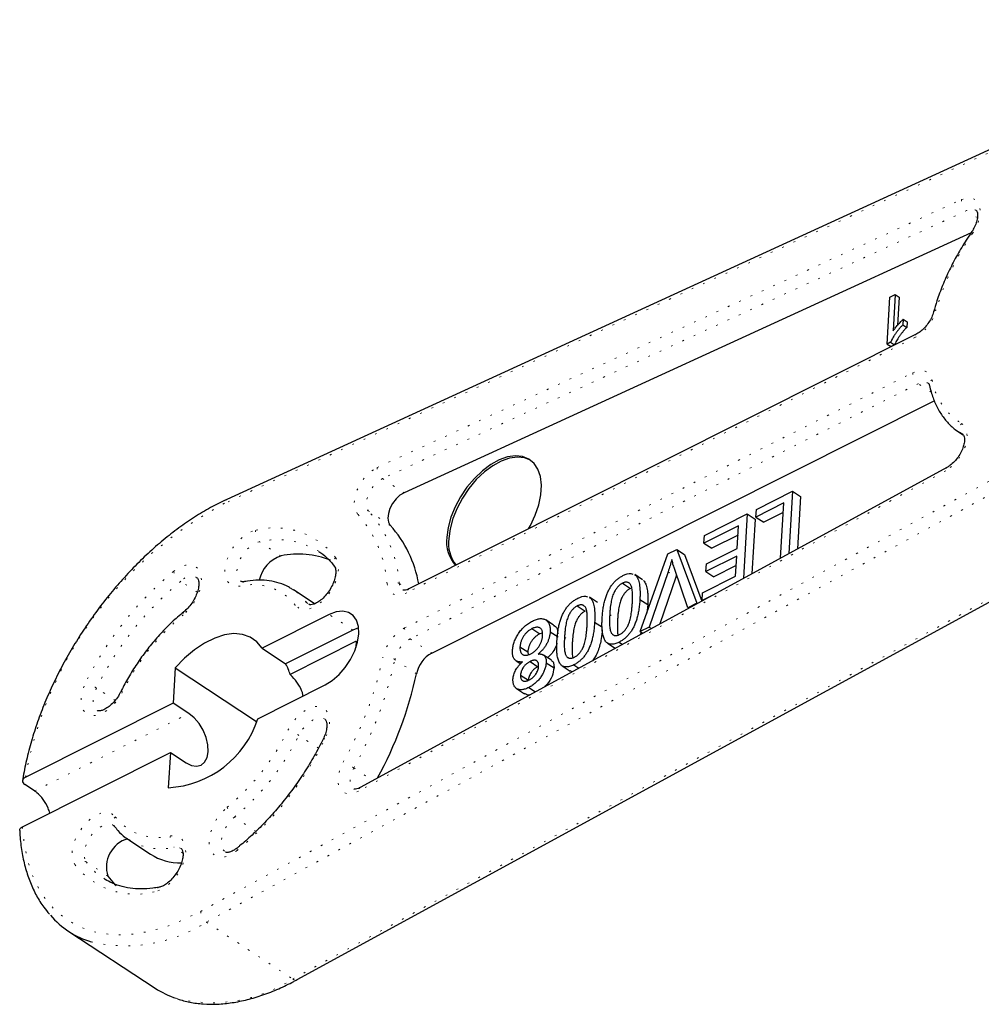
# Model space of a CAD drawing. Header units: millimetres. Extents: x 65 to 809, y 50 to 579.
# Tile 1 of 8: x 65 to 122, y 53 to 112. Entities that reach past the tile are written whole.
import ezdxf

# ---------------------------------------------------------------- set-up
doc = ezdxf.new("R2010")
doc.units = ezdxf.units.MM
doc.linetypes.add('DOT2', pattern=[0.635, 0, -0.635])

msp = doc.modelspace()

# ---------------------------------------------------------------- linework, layer by layer
at = {"color": 7, "linetype": 'DOT2', "lineweight": 18}
for p, q in [((139.238, 111.275), (77.472, 82.952)), ((86.499, 85.067), (121.003, 100.888)), ((121.312, 100.237), (86.808, 84.415)), ((121.941, 99.822), (121.312, 100.237)), ((76.067, 58.861), (138.156, 92.722)), ((118.248, 92.74), (88.234, 77.671)), ((138.495, 92.085), (76.405, 58.224)), ((88.113, 75.593), (118.126, 90.661)), ((118.45, 90.017), (88.436, 74.948)), ((119.214, 89.514), (118.45, 90.017)), ((81.507, 54.867), (143.597, 88.728)), ((120.069, 84.872), (85.384, 65.956)), ((86.808, 84.415), (88.083, 83.576)), ((87.268, 81.653), (85.992, 82.492)), ((80.814, 79.846), (79.539, 80.685)), ((103.67, 78.907), (104.133, 78.601)), ((75.862, 77.71), (74.888, 78.351)), ((87.798, 78.224), (88.317, 77.883)), ((82.324, 77.101), (82.446, 76.985)), ((82.529, 76.967), (82.324, 77.101)), ((85.054, 75.47), (83.663, 76.385)), ((100.226, 76.385), (100.69, 76.08)), ((97.554, 75.044), (98.018, 74.739)), ((88.436, 74.948), (89.712, 74.109)), ((88.811, 72.885), (87.536, 73.724)), ((71.013, 71.315), (69.91, 72.04)), ((66.261, 65.967), (75.374, 70.542)), ((83.021, 68.493), (81.866, 69.252)), ((85.108, 67.33), (86.24, 66.585)), ((79.335, 63.588), (78.059, 64.427)), ((75.018, 62.303), (74.503, 62.642)), ((70.587, 60.938), (69.311, 61.777)), ((76.405, 58.224), (81.507, 54.867))]:
    msp.add_line(p, q, dxfattribs=at)
at = {"color": 7, "linetype": 'Continuous', "lineweight": 25}
for p, q in [((139.373, 111.509), (77.607, 83.186)), ((121.576, 98.934), (88.083, 83.576)), ((116.611, 92.357), (116.772, 95.128)), ((116.772, 95.128), (117.09, 95.288)), ((117.09, 95.288), (116.964, 93.128)), ((117.09, 95.288), (117.322, 95.135)), ((117.322, 95.135), (117.225, 93.462)), ((117.561, 93.824), (117.542, 93.497)), ((117.561, 93.824), (117.793, 93.672)), ((117.793, 93.672), (117.774, 93.344)), ((117.542, 93.497), (117.774, 93.344)), ((118.367, 92.967), (88.353, 77.898)), ((116.815, 92.459), (116.611, 92.357)), ((116.815, 92.459), (117.047, 92.307)), ((116.611, 92.357), (116.843, 92.204)), ((117.047, 92.307), (116.843, 92.204)), ((89.712, 74.109), (119.397, 89.013)), ((81.761, 54.827), (143.85, 88.688)), ((120.883, 87.13), (121.099, 86.988)), ((121.078, 87.011), (120.883, 87.13)), ((121.102, 86.996), (121.078, 87.011)), ((120.172, 85.09), (85.488, 66.175)), ((108.888, 82.593), (111.025, 83.666)), ((111.025, 83.666), (110.811, 79.985)), ((111.025, 83.666), (111.489, 83.361)), ((111.489, 83.361), (111.308, 80.256)), ((110.509, 82.973), (108.862, 82.145)), ((108.862, 82.145), (108.888, 82.593)), ((110.319, 79.717), (110.509, 82.973)), ((105.815, 81.05), (108.353, 82.325)), ((108.353, 82.325), (108.132, 78.524)), ((108.353, 82.325), (108.817, 82.02)), ((108.817, 82.02), (108.629, 78.795)), ((108.862, 82.145), (109.325, 81.84)), ((110.477, 82.418), (109.325, 81.84)), ((107.837, 81.631), (105.789, 80.603)), ((107.759, 80.288), (107.837, 81.631)), ((105.789, 80.603), (105.815, 81.05)), ((107.805, 81.077), (106.253, 80.298)), ((103.657, 79.967), (104.188, 80.234)), ((104.188, 80.234), (105.363, 77.057)), ((104.188, 80.234), (104.652, 79.928)), ((105.789, 80.603), (106.253, 80.298)), ((105.933, 79.371), (107.759, 80.288)), ((102.03, 75.384), (103.657, 79.967)), ((104.652, 79.928), (105.668, 77.18)), ((107.733, 79.84), (105.907, 78.924)), ((107.663, 78.647), (107.733, 79.84)), ((104.832, 76.79), (104.049, 79.097)), ((105.907, 78.924), (105.933, 79.371)), ((107.701, 79.286), (106.371, 78.619)), ((101.694, 78.728), (101.762, 78.701)), ((102.168, 78.44), (101.704, 78.745)), ((103.67, 78.907), (102.56, 75.65)), ((104.133, 78.601), (103.189, 75.828)), ((104.175, 78.726), (104.133, 78.601)), ((105.704, 77.663), (107.663, 78.647)), ((105.907, 78.924), (106.371, 78.619)), ((100.982, 78.238), (101.446, 77.933)), ((81.471, 77.892), (81.544, 77.845)), ((82.82, 77.006), (81.544, 77.845)), ((99.022, 77.386), (99.09, 77.36)), ((99.496, 77.099), (99.032, 77.404)), ((105.678, 77.215), (105.704, 77.663)), ((106.361, 77.558), (105.678, 77.215)), ((98.31, 76.896), (98.774, 76.591)), ((102.007, 77.281), (102.471, 76.976)), ((102.471, 76.976), (102.415, 76.47)), ((105.363, 77.057), (104.832, 76.79)), ((104.832, 76.79), (104.887, 76.754)), ((105.363, 77.057), (105.398, 77.033)), ((105.678, 77.215), (105.702, 77.199)), ((74.904, 76.382), (75.253, 76.718)), ((83.663, 76.385), (79.692, 74.392)), ((85.393, 75.606), (85.054, 75.47)), ((96.915, 75.761), (96.451, 76.066)), ((99.335, 75.94), (99.799, 75.634)), ((102.56, 75.65), (102.03, 75.384)), ((102.56, 75.65), (102.697, 75.56)), ((85.054, 75.47), (81.084, 73.476)), ((95.635, 75.553), (96.099, 75.248)), ((96.244, 75.296), (96.099, 75.248)), ((96.708, 75.369), (97.172, 75.064)), ((102.03, 75.384), (102.185, 75.281)), ((85.257, 74.808), (81.351, 72.847)), ((85.257, 74.808), (85.235, 74.432)), ((94.927, 74.481), (95.391, 74.176)), ((100.092, 74.697), (100.555, 74.392)), ((100.779, 74.756), (100.98, 74.624)), ((79.692, 74.392), (81.084, 73.476)), ((95.391, 74.176), (95.411, 74.015)), ((96.778, 73.692), (96.314, 73.997)), ((94.693, 73.654), (94.969, 73.472)), ((95.521, 73.613), (95.985, 73.308)), ((96.472, 73.543), (96.936, 73.238)), ((97.42, 73.355), (97.884, 73.05)), ((98.107, 73.414), (98.404, 73.219)), ((74.568, 73.233), (74.447, 71.153)), ((74.568, 73.233), (79.373, 70.071)), ((94.959, 72.809), (95.423, 72.504)), ((98.007, 73.002), (97.893, 73.065)), ((79.45, 70.235), (83.421, 72.228)), ((94.726, 72.016), (95.19, 71.711)), ((95.441, 72.076), (95.834, 71.817)), ((74.447, 71.153), (65.708, 66.765)), ((75.374, 70.542), (74.447, 71.153)), ((65.539, 63.855), (74.277, 68.243)), ((74.277, 68.243), (74.156, 66.162)), ((74.277, 68.243), (75.205, 67.632)), ((66.261, 65.967), (65.681, 66.348)), ((70.961, 63.9), (70.956, 63.908)), ((71.826, 63.076), (73.102, 62.236)), ((71.9, 63.029), (71.826, 63.076)), ((68.276, 57.679), (73.377, 54.322))]:
    msp.add_line(p, q, dxfattribs=at)
at = {"color": 7, "linetype": 'DOT2', "lineweight": 18, "flags": 128}
for points in [[(121.003, 100.888), (121.356, 100.992), (121.668, 100.966), (121.911, 100.811), (122.065, 100.542), (122.116, 100.181), (122.06, 99.76), (121.901, 99.314), (121.654, 98.883)], [(118.126, 90.661), (118.326, 90.744), (118.518, 90.788), (118.697, 90.792), (118.86, 90.756), (119.001, 90.681), (119.117, 90.57), (119.205, 90.424), (119.262, 90.248)], [(121.001, 87.672), (121.211, 87.47), (121.325, 87.161), (121.334, 86.772), (121.236, 86.337), (121.041, 85.893), (120.764, 85.477), (120.431, 85.127), (120.069, 84.872)], [(85.334, 82.32), (85.183, 82.575), (85.126, 82.916), (85.167, 83.316), (85.305, 83.743), (85.526, 84.163), (85.815, 84.543), (86.148, 84.852), (86.499, 85.067)], [(86.808, 84.415), (86.562, 84.265), (86.329, 84.048), (86.127, 83.782), (85.972, 83.488), (85.875, 83.189), (85.846, 82.909), (85.886, 82.671), (85.992, 82.492)], [(78.393, 78.057), (78.076, 78.052), (77.812, 78.16), (77.618, 78.373), (77.509, 78.678), (77.492, 79.053), (77.568, 79.473), (77.731, 79.909), (77.971, 80.332), (78.271, 80.712), (78.611, 81.025), (78.968, 81.247), (79.317, 81.365)], [(79.539, 80.685), (79.233, 80.573), (78.924, 80.354), (78.643, 80.049), (78.416, 79.689), (78.267, 79.309), (78.209, 78.946), (78.248, 78.635), (78.381, 78.407), (78.457, 78.345)], [(84.037, 79.756), (84.169, 79.474), (84.211, 79.116), (84.16, 78.705), (84.019, 78.27), (83.798, 77.841), (83.513, 77.446), (83.181, 77.114), (82.827, 76.865), (82.473, 76.718), (82.145, 76.683), (81.865, 76.761), (81.651, 76.947)], [(74.461, 78.928), (74.817, 79.163), (75.168, 79.296), (75.491, 79.317), (75.764, 79.224), (75.967, 79.024), (76.088, 78.73), (76.118, 78.363), (76.054, 77.947), (75.902, 77.512), (75.672, 77.085), (75.378, 76.698), (75.042, 76.375)], [(88.234, 77.671), (88.021, 77.584), (87.816, 77.542), (87.627, 77.545), (87.458, 77.593), (87.316, 77.686), (87.203, 77.82), (87.123, 77.991), (87.08, 78.194)], [(71.455, 71.828), (71.206, 71.409), (70.899, 71.036), (70.556, 70.735), (70.199, 70.525), (69.853, 70.422), (69.541, 70.432), (69.285, 70.554), (69.103, 70.781), (69.006, 71.096), (69.001, 71.479), (69.089, 71.903), (69.263, 72.339)], [(69.91, 72.04), (69.765, 71.66), (69.712, 71.299), (69.757, 70.992), (69.895, 70.77), (69.96, 70.718)], [(71.455, 71.828), (71.403, 71.837), (71.367, 71.837), (71.348, 71.828), (71.346, 71.825)], [(81.22, 69.551), (81.469, 69.97), (81.775, 70.343), (82.119, 70.644), (82.476, 70.853), (82.822, 70.957), (83.133, 70.947), (83.389, 70.825), (83.572, 70.598), (83.669, 70.283), (83.674, 69.9), (83.586, 69.476), (83.412, 69.04)], [(83.411, 70.203), (83.258, 70.268), (82.983, 70.266), (82.676, 70.148), (82.368, 69.923), (82.089, 69.615), (81.866, 69.252)], [(83.303, 69.037), (83.304, 69.04), (83.324, 69.049), (83.36, 69.049), (83.412, 69.04)], [(85.384, 65.956), (85.038, 65.821), (84.723, 65.805), (84.462, 65.909), (84.277, 66.125), (84.183, 66.435), (84.187, 66.816), (84.288, 67.237), (84.48, 67.664)], [(85.108, 67.33), (84.974, 67.032), (84.903, 66.737), (84.9, 66.471), (84.966, 66.253), (85.096, 66.102), (85.112, 66.091)], [(68.638, 61.623), (68.506, 61.905), (68.463, 62.263), (68.515, 62.674), (68.655, 63.109), (68.876, 63.538), (69.162, 63.932), (69.494, 64.265), (69.848, 64.514), (70.201, 64.661), (70.53, 64.696), (70.81, 64.618), (71.024, 64.432)], [(78.214, 62.451), (77.858, 62.216), (77.507, 62.083), (77.184, 62.062), (76.911, 62.155), (76.707, 62.355), (76.587, 62.649), (76.557, 63.016), (76.62, 63.432), (76.772, 63.867), (77.003, 64.294), (77.296, 64.681), (77.632, 65.004)], [(70.924, 63.936), (70.853, 63.973), (70.595, 64.012), (70.295, 63.931), (69.984, 63.74), (69.692, 63.457), (69.448, 63.109), (69.275, 62.73), (69.191, 62.359), (69.203, 62.03), (69.311, 61.777)], [(78.059, 64.427), (77.769, 64.139), (77.529, 63.789), (77.36, 63.41), (77.281, 63.04), (77.299, 62.714), (77.412, 62.466), (77.521, 62.364)], [(65.539, 63.855), (65.642, 62.833), (65.837, 61.879), (66.124, 61.001), (66.499, 60.207), (66.959, 59.504), (67.501, 58.898), (68.119, 58.394), (68.809, 57.996), (69.563, 57.709), (70.376, 57.534), (71.241, 57.473), (72.151, 57.526), (73.096, 57.693), (74.069, 57.973), (75.062, 58.364), (76.067, 58.861)], [(74.281, 63.322), (74.599, 63.327), (74.863, 63.219), (75.056, 63.006), (75.165, 62.701), (75.182, 62.326), (75.107, 61.906), (74.944, 61.47), (74.704, 61.047), (74.403, 60.667), (74.063, 60.354), (73.707, 60.132), (73.358, 60.014)], [(74.913, 62.576), (74.776, 62.636), (74.503, 62.642)]]:
    msp.add_lwpolyline(points, dxfattribs=at)
at = {"color": 7, "linetype": 'Continuous', "lineweight": 25, "flags": 128}
for points in [[(95.438, 81.455), (95.546, 81.648), (95.83, 82.257), (96.037, 82.868), (96.158, 83.463), (96.191, 84.022), (96.133, 84.527), (95.988, 84.962), (95.759, 85.313), (95.455, 85.569), (95.084, 85.721), (94.659, 85.764), (94.193, 85.698), (93.701, 85.524), (93.2, 85.248), (92.705, 84.879), (92.232, 84.428), (91.796, 83.911), (91.412, 83.343), (91.091, 82.743), (90.845, 82.13), (90.68, 81.525), (90.603, 80.945), (90.603, 80.945)], [(95.554, 85.503), (95.2, 85.645), (94.775, 85.688), (94.309, 85.622), (93.817, 85.448), (93.316, 85.172), (92.821, 84.803), (92.348, 84.352), (91.912, 83.834), (91.528, 83.267), (91.207, 82.667), (90.961, 82.054), (90.796, 81.448), (90.719, 80.869)], [(88.083, 83.576), (87.838, 83.426), (87.605, 83.209), (87.402, 82.943), (87.247, 82.649), (87.151, 82.35), (87.122, 82.07), (87.162, 81.832), (87.268, 81.653)], [(78.657, 78.331), (78.653, 78.331), (78.648, 78.33)], [(83.421, 72.228), (83.838, 72.488), (84.24, 72.839), (84.607, 73.264), (84.921, 73.741), (85.166, 74.246), (85.329, 74.755), (85.403, 75.241), (85.383, 75.68), (85.271, 76.05), (85.072, 76.333), (84.797, 76.514), (84.458, 76.585), (84.074, 76.541), (83.663, 76.385)], [(79.692, 74.392), (79.385, 74.772), (78.999, 75.048), (78.545, 75.211), (78.034, 75.258), (77.479, 75.187), (76.895, 75), (76.296, 74.703), (75.699, 74.301), (75.118, 73.807), (74.568, 73.233)], [(75.205, 67.632), (75.523, 67.475), (75.825, 67.427), (76.09, 67.492), (76.301, 67.666), (76.443, 67.937), (76.507, 68.286), (76.487, 68.69), (76.386, 69.121), (76.21, 69.55), (75.972, 69.947), (75.686, 70.285), (75.374, 70.542)], [(70.587, 60.938), (70.985, 60.472), (71.078, 60.382)]]:
    msp.add_lwpolyline(points, dxfattribs=at)
at = {"color": 7, "linetype": 'DOT2', "lineweight": 18}
for centre, radius, start, end in [((121.76, 100.848), 0.758, 176.94274, 233.75588), ((121.599, 99.754), 0.562, 60.66606, 120.79655), ((134.03, 90.225), 15.103, 145.02245, 164.1395), ((121.779, 99.101), 0.251, 218.65157, 240.29116), ((116.932, 95.057), 2.664, 299.59271, 344.67862), ((119.504, 94.192), 0.161, 90.87696, 155.49576), ((118.505, 92.75), 0.257, 123.02714, 182.22609), ((118.91, 90.651), 0.784, 179.2693, 234.04996), ((119.455, 89.96), 0.347, 123.76736, 188.28368), ((122.963, 90.871), 3.753, 189.54559, 238.47415), ((118.77, 89.504), 0.604, 62.45585, 121.96839), ((121.387, 87.382), 0.483, 143.14791, 230.24851), ((87.256, 85.026), 0.758, 176.94274, 233.75588), ((120.309, 84.892), 0.241, 124.55403, 184.75196), ((77.738, 82.954), 0.266, 119.48949, 180.59308), ((88.216, 62.776), 22.859, 118.03708, 169.94856), ((85.76, 82.036), 0.512, 63.03597, 146.28883), ((80.06, 77.657), 7.041, 4.37806, 41.48209), ((80.536, 77.668), 7.283, 4.37806, 41.48209), ((80.447, 76.953), 4.555, 37.98713, 104.36639), ((79.933, 81.19), 0.641, 164.15797, 232.00014), ((80.593, 76.108), 4.697, 58.63905, 102.96887), ((84.33, 79.452), 0.423, 133.99324, 212.60676), ((87.174, 63.553), 19.95, 129.58592, 153.86972), ((75.5, 79.25), 1.087, 197.23992, 235.78657), ((75.506, 77.815), 0.818, 65.21544, 139.06102), ((87.064, 63.625), 19.107, 129.58592, 153.86972), ((78.742, 77.987), 0.355, 105.21559, 168.61065), ((79.173, 75.012), 3.144, 37.98713, 104.36639), ((87.463, 77.629), 0.683, 60.61456, 124.15359), ((88.308, 78.247), 0.511, 182.59768, 234.1512), ((79.865, 75.305), 3.045, 36.14777, 56.54015), ((88.49, 77.681), 0.256, 122.35443, 182.28497), ((82.079, 76.623), 0.537, 62.86448, 142.94426), ((83.816, 65.764), 13.768, 129.58592, 153.86972), ((75.189, 76.437), 0.159, 138.27711, 203.07988), ((89.425, 73.279), 2.66, 119.57177, 167.73535), ((88.896, 75.583), 0.784, 179.2693, 234.04996), ((89.355, 73.329), 1.862, 119.57177, 167.73535), ((65.187, 78.524), 22.14, 330.62311, 347.79657), ((87.035, 72.921), 0.947, 58.05172, 102.73607), ((65.15, 78.566), 22.903, 330.62311, 347.79657), ((68.59, 70.031), 2.404, 56.69933, 73.74155), ((68.859, 75.615), 13.768, 309.58592, 333.86972), ((68.749, 75.687), 14.611, 309.58592, 333.86972), ((80.547, 67.243), 2.404, 56.69933, 73.74155), ((65.501, 77.826), 19.95, 309.58592, 333.86972), ((83.038, 64.184), 3.766, 56.65304, 67.49341), ((85.625, 65.976), 0.241, 124.55403, 184.75196), ((78.671, 65.326), 1.087, 197.23992, 235.78657), ((71.337, 64.125), 0.439, 135.55931, 209.66711), ((73.501, 66.367), 3.144, 217.98713, 284.36639), ((73.696, 66.163), 3.612, 240.17251, 282.90518), ((74.898, 63.147), 0.641, 164.15797, 232.00014), ((78.36, 62.514), 0.159, 138.30601, 203.07497), ((69.066, 61.299), 0.537, 62.86448, 142.94426), ((72.527, 64.126), 3.982, 216.14747, 236.57379), ((72.228, 64.426), 4.555, 217.98713, 284.36639), ((73.702, 59.948), 0.35, 105.69694, 169.17181), ((76.879, 58.884), 0.813, 181.65555, 234.33728), ((71.617, 65.709), 8.885, 256.93573, 302.60987), ((76.741, 62.273), 8.807, 256.04996, 302.76393), ((81.665, 55.046), 0.239, 228.54824, 293.58288)]:
    msp.add_arc(centre, radius, start, end, dxfattribs=at)
at = {"color": 7, "linetype": 'Continuous', "lineweight": 25}
for centre, radius, start, end in [((82.057, 76.986), 6.996, 9.96438, 41.84968), ((92.632, 80.668), 2.048, 172.21147, 222.39981), ((92.809, 80.598), 2.107, 172.61251, 217.98196), ((81.423, 78.005), 1.94, 108.31109, 167.92153), ((81.863, 74.976), 4.982, 67.97106, 102.15506), ((90.631, 72.49), 1.862, 119.57177, 167.73535), ((79.025, 72.229), 2.407, 14.8789, 31.19576), ((66.51, 77.702), 22.815, 331.27536, 347.81216), ((73.823, 72.072), 5.919, 273.21827, 341.9134), ((72.257, 61.474), 1.754, 106.90694, 197.8184), ((74.871, 65.015), 3.294, 237.51079, 271.03073), ((71.134, 62.024), 5.2, 220.6928, 252.93058), ((76.233, 58.672), 5.203, 236.71797, 251.91962)]:
    msp.add_arc(centre, radius, start, end, dxfattribs=at)
for points, knots in [([(121.874, 100.242), (121.879, 100.24), (121.89, 100.234), (121.924, 100.182), (121.959, 100.03), (121.95, 99.797), (121.878, 99.508), (121.754, 99.211), (121.637, 99.028), (121.583, 98.944)], [0, 0, 0, 0, 0.103863, 0.254765, 0.398808, 0.552062, 0.706734, 0.865181, 1, 1, 1, 1]), ([(121.583, 98.944), (121.482, 98.796), (121.191, 98.366), (120.75, 97.63), (120.282, 96.734), (119.879, 95.823), (119.571, 94.994), (119.42, 94.475), (119.357, 94.259)], [0, 0, 0, 0, 0.100692, 0.291271, 0.481961, 0.67276, 0.863733, 1, 1, 1, 1]), ([(119.357, 94.259), (119.342, 94.207), (119.296, 94.056), (119.172, 93.79), (118.975, 93.488), (118.741, 93.228), (118.529, 93.056), (118.41, 92.991), (118.367, 92.967)], [0, 0, 0, 0, 0.099944, 0.295453, 0.493514, 0.691996, 0.887306, 1, 1, 1, 1]), ([(116.964, 93.128), (116.984, 93.157), (117.024, 93.217), (117.092, 93.308), (117.167, 93.402), (117.249, 93.498), (117.332, 93.591), (117.412, 93.678), (117.488, 93.756), (117.537, 93.802), (117.561, 93.824)], [0, 0, 0, 0, 0.111668, 0.232091, 0.362738, 0.501941, 0.641531, 0.771102, 0.890164, 1, 1, 1, 1]), ([(117.542, 93.497), (117.501, 93.454), (117.42, 93.369), (117.304, 93.236), (117.196, 93.1), (117.097, 92.962), (117.007, 92.826), (116.93, 92.697), (116.865, 92.576), (116.831, 92.497), (116.815, 92.459)], [0, 0, 0, 0, 0.142657, 0.281169, 0.416977, 0.550852, 0.678364, 0.795032, 0.901998, 1, 1, 1, 1]), ([(117.774, 93.344), (117.733, 93.301), (117.652, 93.217), (117.536, 93.083), (117.428, 92.947), (117.328, 92.809), (117.239, 92.674), (117.162, 92.544), (117.097, 92.423), (117.063, 92.344), (117.047, 92.307)], [0, 0, 0, 0, 0.142657, 0.281169, 0.416977, 0.550852, 0.678364, 0.795032, 0.901998, 1, 1, 1, 1]), ([(119.046, 90.04), (119.05, 90.038), (119.061, 90.032), (119.085, 90.005), (119.105, 89.935), (119.112, 89.91)], [0, 0, 0, 0, 0.223372, 0.719361, 1, 1, 1, 1]), ([(119.112, 89.91), (119.143, 89.782), (119.231, 89.413), (119.44, 88.849), (119.761, 88.249), (120.158, 87.733), (120.565, 87.339), (120.859, 87.154), (120.976, 87.08)], [0, 0, 0, 0, 0.104605, 0.299988, 0.494063, 0.685743, 0.874847, 1, 1, 1, 1]), ([(121.098, 86.999), (121.102, 86.996), (121.112, 86.99), (121.143, 86.956), (121.184, 86.809), (121.182, 86.585), (121.119, 86.3), (120.994, 85.99), (120.81, 85.681), (120.586, 85.406), (120.362, 85.205), (120.228, 85.124), (120.172, 85.09)], [0, 0, 0, 0, 0.0556103, 0.1765819, 0.2750218, 0.3796312, 0.4847653, 0.59239, 0.702097, 0.8124958, 0.9217216, 1, 1, 1, 1]), ([(77.607, 83.186), (77.442, 83.108), (76.963, 82.882), (76.17, 82.441), (75.234, 81.84), (74.309, 81.16), (73.4, 80.406), (72.515, 79.585), (71.658, 78.701), (70.836, 77.762), (70.054, 76.773), (69.318, 75.741), (68.631, 74.673), (67.999, 73.577), (67.426, 72.459), (66.916, 71.327), (66.473, 70.189), (66.1, 69.053), (65.8, 67.926), (65.63, 67.104), (65.56, 66.66), (65.548, 66.581)], [0, 0, 0, 0, 0.029823, 0.08629, 0.142742, 0.199166, 0.255556, 0.311911, 0.368237, 0.424538, 0.480821, 0.537093, 0.593361, 0.649634, 0.705916, 0.762216, 0.81854, 0.874898, 0.931295, 0.987738, 1, 1, 1, 1]), ([(83.032, 80.111), (83.077, 80.085), (83.297, 79.957), (83.615, 79.667), (83.861, 79.364), (83.974, 79.225)], [0, 0, 0, 0, 0.1205227, 0.5965162, 1, 1, 1, 1]), ([(83.974, 79.225), (83.982, 79.212), (84.005, 79.178), (84.046, 79.057), (84.056, 78.826), (84.006, 78.53), (83.891, 78.202), (83.715, 77.868), (83.491, 77.556), (83.236, 77.293), (82.976, 77.1), (82.741, 76.988), (82.563, 76.955), (82.477, 76.967), (82.456, 76.982), (82.447, 76.988)], [0, 0, 0, 0, 0.041803, 0.118587, 0.200353, 0.281572, 0.36413, 0.44823, 0.533105, 0.617716, 0.700921, 0.782071, 0.861608, 0.942276, 1, 1, 1, 1]), ([(103.895, 79.628), (103.86, 79.509), (103.791, 79.269), (103.71, 79.028), (103.67, 78.907)], [0, 0, 0, 0, 0.496441, 1, 1, 1, 1]), ([(104.049, 79.097), (104.033, 79.142), (104.003, 79.231), (103.964, 79.366), (103.926, 79.497), (103.905, 79.585), (103.895, 79.628)], [0, 0, 0, 0, 0.265692, 0.519361, 0.76558, 1, 1, 1, 1]), ([(75.846, 78.558), (75.848, 78.557), (75.869, 78.548), (75.893, 78.518), (75.948, 78.386), (75.966, 78.165), (75.925, 77.874), (75.819, 77.549), (75.652, 77.214), (75.433, 76.898), (75.229, 76.677), (75.106, 76.573), (75.07, 76.543)], [0, 0, 0, 0, 0.011763, 0.139542, 0.248201, 0.364187, 0.478427, 0.594189, 0.712214, 0.831509, 0.950688, 1, 1, 1, 1]), ([(99.781, 76.163), (99.784, 76.219), (99.791, 76.327), (99.806, 76.487), (99.825, 76.642), (99.846, 76.791), (99.871, 76.934), (99.9, 77.071), (99.932, 77.203), (99.967, 77.329), (100.005, 77.449), (100.048, 77.565), (100.093, 77.676), (100.143, 77.782), (100.196, 77.884), (100.251, 77.981), (100.311, 78.073), (100.374, 78.16), (100.441, 78.243), (100.511, 78.32), (100.585, 78.393), (100.663, 78.461), (100.744, 78.525), (100.829, 78.584), (100.918, 78.638), (100.978, 78.67), (101.008, 78.685)], [0, 0, 0, 0, 0.0628717, 0.1228323, 0.1796502, 0.2339517, 0.2855418, 0.3345125, 0.3809025, 0.4248085, 0.4664415, 0.5065136, 0.5450555, 0.5818538, 0.6174696, 0.652087, 0.6858986, 0.7191923, 0.7521982, 0.7852556, 0.8186707, 0.8528385, 0.8876303, 0.9236378, 0.9610232, 1, 1, 1, 1]), ([(101.008, 78.685), (101.178, 78.763), (101.399, 78.863), (101.551, 78.788), (101.586, 78.771)], [0, 0, 0, 0, 0.769559, 1, 1, 1, 1]), ([(101.762, 78.701), (101.787, 78.671), (101.839, 78.608), (101.896, 78.485), (101.945, 78.343), (101.981, 78.176), (102.005, 77.986), (102.018, 77.772), (102.019, 77.536), (102.011, 77.368), (102.007, 77.281)], [0, 0, 0, 0, 0.097421, 0.200886, 0.311172, 0.429798, 0.55774, 0.694715, 0.84213, 1, 1, 1, 1]), ([(78.648, 78.33), (78.622, 78.326), (78.542, 78.316), (78.484, 78.328), (78.465, 78.343), (78.458, 78.349)], [0, 0, 0, 0, 0.244006, 0.724871, 1, 1, 1, 1]), ([(81.455, 77.887), (81.39, 77.931), (81.163, 78.084), (80.716, 78.253), (80.125, 78.391), (79.492, 78.429), (78.993, 78.39), (78.708, 78.34), (78.648, 78.33)], [0, 0, 0, 0, 0.084522, 0.296795, 0.50956, 0.724523, 0.942516, 1, 1, 1, 1]), ([(100.982, 78.238), (100.959, 78.225), (100.913, 78.2), (100.846, 78.154), (100.78, 78.097), (100.717, 78.035), (100.656, 77.965), (100.598, 77.886), (100.542, 77.801), (100.487, 77.706), (100.436, 77.598), (100.391, 77.474), (100.351, 77.334), (100.316, 77.176), (100.286, 77.003), (100.26, 76.811), (100.24, 76.603), (100.231, 76.46), (100.226, 76.385)], [0, 0, 0, 0, 0.040782, 0.08087, 0.120268, 0.160187, 0.20046, 0.242265, 0.286459, 0.332952, 0.384431, 0.443389, 0.511681, 0.58902, 0.676245, 0.773705, 0.881568, 1, 1, 1, 1]), ([(101.446, 77.933), (101.423, 77.92), (101.377, 77.895), (101.309, 77.849), (101.244, 77.792), (101.181, 77.73), (101.12, 77.659), (101.062, 77.581), (101.005, 77.495), (100.951, 77.4), (100.899, 77.292), (100.855, 77.169), (100.815, 77.028), (100.78, 76.871), (100.75, 76.697), (100.724, 76.506), (100.704, 76.298), (100.694, 76.155), (100.69, 76.08)], [0, 0, 0, 0, 0.040782, 0.08087, 0.120268, 0.160187, 0.20046, 0.242265, 0.286459, 0.332952, 0.384431, 0.443389, 0.511681, 0.58902, 0.676245, 0.773705, 0.881568, 1, 1, 1, 1]), ([(101.562, 77.056), (101.566, 77.13), (101.573, 77.273), (101.576, 77.472), (101.572, 77.649), (101.561, 77.803), (101.543, 77.933), (101.517, 78.04), (101.485, 78.126), (101.444, 78.187), (101.397, 78.23), (101.348, 78.263), (101.295, 78.285), (101.239, 78.298), (101.18, 78.299), (101.117, 78.29), (101.051, 78.269), (101.005, 78.248), (100.982, 78.238)], [0, 0, 0, 0, 0.118406, 0.226654, 0.324092, 0.411705, 0.489026, 0.556909, 0.616233, 0.667349, 0.713512, 0.757697, 0.799493, 0.839976, 0.879886, 0.919149, 0.959227, 1, 1, 1, 1]), ([(102.226, 78.396), (102.251, 78.365), (102.303, 78.302), (102.36, 78.18), (102.409, 78.038), (102.445, 77.87), (102.469, 77.68), (102.482, 77.467), (102.483, 77.231), (102.475, 77.063), (102.471, 76.976)], [0, 0, 0, 0, 0.097421, 0.200886, 0.311172, 0.429798, 0.55774, 0.694715, 0.84213, 1, 1, 1, 1]), ([(88.353, 77.898), (88.317, 77.882), (88.215, 77.835), (88.084, 77.813), (88.023, 77.824), (88.014, 77.832), (88.01, 77.835)], [0, 0, 0, 0, 0.165051, 0.476939, 0.795709, 1, 1, 1, 1]), ([(97.109, 74.822), (97.112, 74.877), (97.119, 74.985), (97.134, 75.146), (97.153, 75.301), (97.174, 75.449), (97.199, 75.592), (97.228, 75.73), (97.26, 75.862), (97.295, 75.987), (97.334, 76.108), (97.376, 76.224), (97.421, 76.335), (97.471, 76.441), (97.524, 76.542), (97.579, 76.639), (97.639, 76.731), (97.702, 76.818), (97.769, 76.901), (97.839, 76.979), (97.914, 77.051), (97.991, 77.12), (98.072, 77.183), (98.157, 77.242), (98.246, 77.297), (98.306, 77.328), (98.336, 77.344)], [0, 0, 0, 0, 0.0628717, 0.1228323, 0.1796502, 0.2339517, 0.2855418, 0.3345125, 0.3809025, 0.4248085, 0.4664415, 0.5065136, 0.5450555, 0.5818538, 0.6174696, 0.652087, 0.6858986, 0.7191923, 0.7521982, 0.7852556, 0.8186707, 0.8528385, 0.8876303, 0.9236378, 0.9610232, 1, 1, 1, 1]), ([(98.336, 77.344), (98.506, 77.421), (98.727, 77.522), (98.879, 77.446), (98.914, 77.429)], [0, 0, 0, 0, 0.769559, 1, 1, 1, 1]), ([(99.09, 77.36), (99.115, 77.329), (99.167, 77.266), (99.224, 77.144), (99.273, 77.002), (99.309, 76.834), (99.333, 76.644), (99.346, 76.431), (99.347, 76.194), (99.339, 76.026), (99.335, 75.94)], [0, 0, 0, 0, 0.097421, 0.200886, 0.311172, 0.429798, 0.55774, 0.694715, 0.84213, 1, 1, 1, 1]), ([(98.31, 76.896), (98.287, 76.884), (98.241, 76.859), (98.174, 76.812), (98.108, 76.756), (98.045, 76.693), (97.984, 76.623), (97.926, 76.545), (97.87, 76.459), (97.815, 76.364), (97.764, 76.256), (97.719, 76.132), (97.679, 75.992), (97.644, 75.835), (97.614, 75.661), (97.589, 75.47), (97.568, 75.262), (97.559, 75.119), (97.554, 75.044)], [0, 0, 0, 0, 0.040782, 0.08087, 0.120268, 0.160187, 0.20046, 0.242265, 0.286459, 0.332952, 0.384431, 0.443389, 0.511681, 0.58902, 0.676245, 0.773705, 0.881568, 1, 1, 1, 1]), ([(98.89, 75.715), (98.894, 75.789), (98.901, 75.931), (98.904, 76.131), (98.9, 76.307), (98.889, 76.461), (98.871, 76.592), (98.845, 76.699), (98.813, 76.784), (98.772, 76.845), (98.725, 76.889), (98.676, 76.921), (98.623, 76.944), (98.567, 76.957), (98.508, 76.957), (98.445, 76.948), (98.379, 76.928), (98.333, 76.907), (98.31, 76.896)], [0, 0, 0, 0, 0.118406, 0.226654, 0.324092, 0.411705, 0.489026, 0.556909, 0.616233, 0.667349, 0.713512, 0.757697, 0.799493, 0.839976, 0.879886, 0.919149, 0.959227, 1, 1, 1, 1]), ([(102.007, 77.281), (102.003, 77.225), (101.996, 77.116), (101.982, 76.955), (101.963, 76.799), (101.941, 76.649), (101.916, 76.506), (101.887, 76.368), (101.855, 76.236), (101.819, 76.11), (101.781, 75.989), (101.738, 75.873), (101.691, 75.762), (101.643, 75.656), (101.589, 75.555), (101.534, 75.458), (101.474, 75.367), (101.411, 75.28), (101.344, 75.198), (101.274, 75.12), (101.201, 75.046), (101.123, 74.979), (101.042, 74.916), (100.958, 74.857), (100.869, 74.803), (100.81, 74.772), (100.779, 74.756)], [0, 0, 0, 0, 0.063113, 0.123612, 0.18097, 0.235256, 0.287095, 0.336024, 0.382374, 0.426325, 0.468201, 0.508239, 0.546617, 0.583488, 0.619002, 0.65359, 0.687163, 0.720428, 0.753235, 0.786265, 0.819508, 0.853548, 0.888311, 0.923997, 0.961351, 1, 1, 1, 1]), ([(101.288, 75.704), (101.306, 75.743), (101.345, 75.826), (101.391, 75.959), (101.433, 76.106), (101.47, 76.268), (101.5, 76.444), (101.527, 76.636), (101.547, 76.842), (101.557, 76.983), (101.562, 77.056)], [0, 0, 0, 0, 0.083888, 0.177154, 0.282514, 0.3994, 0.529491, 0.672802, 0.829536, 1, 1, 1, 1]), ([(75.07, 76.543), (74.948, 76.442), (74.596, 76.15), (74.03, 75.615), (73.389, 74.922), (72.787, 74.177), (72.232, 73.388), (71.746, 72.601), (71.473, 72.072), (71.346, 71.825)], [0, 0, 0, 0, 0.082718, 0.239163, 0.395474, 0.551654, 0.707764, 0.863865, 1, 1, 1, 1]), ([(98.774, 76.591), (98.751, 76.579), (98.705, 76.554), (98.637, 76.507), (98.572, 76.451), (98.509, 76.388), (98.448, 76.318), (98.39, 76.24), (98.333, 76.154), (98.279, 76.059), (98.228, 75.951), (98.183, 75.827), (98.143, 75.687), (98.108, 75.53), (98.078, 75.356), (98.052, 75.165), (98.032, 74.956), (98.022, 74.813), (98.018, 74.739)], [0, 0, 0, 0, 0.040782, 0.08087, 0.120268, 0.160187, 0.20046, 0.242265, 0.286459, 0.332952, 0.384431, 0.443389, 0.511681, 0.58902, 0.676245, 0.773705, 0.881568, 1, 1, 1, 1]), ([(100.779, 74.756), (100.735, 74.735), (100.647, 74.694), (100.521, 74.653), (100.402, 74.633), (100.292, 74.63), (100.193, 74.648), (100.105, 74.683), (100.031, 74.742), (99.969, 74.819), (99.917, 74.915), (99.873, 75.026), (99.834, 75.152), (99.807, 75.268), (99.79, 75.372), (99.781, 75.46), (99.773, 75.556), (99.77, 75.661), (99.767, 75.774), (99.769, 75.896), (99.773, 76.026), (99.778, 76.117), (99.781, 76.163)], [0, 0, 0, 0, 0.056725, 0.111439, 0.164371, 0.21644, 0.267394, 0.317343, 0.367257, 0.418163, 0.471358, 0.52792, 0.588017, 0.652172, 0.686383, 0.72325, 0.762597, 0.804726, 0.849443, 0.896709, 0.946889, 1, 1, 1, 1]), ([(100.226, 76.385), (100.222, 76.312), (100.215, 76.173), (100.212, 75.977), (100.216, 75.803), (100.226, 75.651), (100.244, 75.521), (100.268, 75.413), (100.299, 75.327), (100.339, 75.263), (100.385, 75.216), (100.434, 75.181), (100.485, 75.156), (100.543, 75.144), (100.604, 75.141), (100.669, 75.152), (100.738, 75.172), (100.786, 75.195), (100.81, 75.206)], [0, 0, 0, 0, 0.115634, 0.221551, 0.317061, 0.403168, 0.480202, 0.547673, 0.607062, 0.658681, 0.705753, 0.75012, 0.792591, 0.833879, 0.874776, 0.915623, 0.956879, 1, 1, 1, 1]), ([(94.482, 74.264), (94.486, 74.306), (94.492, 74.387), (94.514, 74.512), (94.544, 74.637), (94.584, 74.762), (94.633, 74.887), (94.692, 75.011), (94.76, 75.135), (94.836, 75.259), (94.921, 75.377), (95.011, 75.491), (95.107, 75.595), (95.208, 75.693), (95.315, 75.783), (95.427, 75.865), (95.544, 75.939), (95.624, 75.981), (95.664, 76.002)], [0, 0, 0, 0, 0.063596, 0.125289, 0.185558, 0.244684, 0.303699, 0.362898, 0.423032, 0.484905, 0.54711, 0.608548, 0.669984, 0.732315, 0.795662, 0.861064, 0.929126, 1, 1, 1, 1]), ([(96.262, 75.136), (96.263, 75.168), (96.266, 75.231), (96.258, 75.319), (96.24, 75.401), (96.215, 75.477), (96.179, 75.542), (96.128, 75.591), (96.064, 75.622), (95.987, 75.636), (95.904, 75.636), (95.816, 75.622), (95.727, 75.596), (95.665, 75.567), (95.635, 75.553)], [0, 0, 0, 0, 0.07985, 0.15991, 0.239812, 0.3217, 0.402946, 0.483655, 0.565942, 0.653576, 0.74239, 0.828534, 0.914252, 1, 1, 1, 1]), ([(95.664, 76.002), (95.705, 76.022), (95.785, 76.06), (95.9, 76.103), (96.009, 76.131), (96.111, 76.146), (96.207, 76.148), (96.296, 76.135), (96.378, 76.109), (96.452, 76.068), (96.518, 76.016), (96.576, 75.955), (96.623, 75.882), (96.661, 75.8), (96.688, 75.707), (96.704, 75.604), (96.713, 75.491), (96.71, 75.411), (96.708, 75.369)], [0, 0, 0, 0, 0.0704458, 0.1380974, 0.2031896, 0.2661543, 0.327948, 0.3892132, 0.4502799, 0.5120775, 0.5735773, 0.6339111, 0.6934419, 0.7524649, 0.8123749, 0.873063, 0.9351805, 1, 1, 1, 1]), ([(96.905, 75.742), (96.926, 75.736), (97.048, 75.704), (97.142, 75.519), (97.152, 75.318), (97.155, 75.248)], [0, 0, 0, 0, 0.12283, 0.697457, 1, 1, 1, 1]), ([(99.335, 75.94), (99.332, 75.884), (99.324, 75.775), (99.31, 75.613), (99.291, 75.458), (99.269, 75.308), (99.244, 75.164), (99.215, 75.026), (99.183, 74.895), (99.147, 74.769), (99.109, 74.648), (99.066, 74.532), (99.019, 74.421), (98.972, 74.315), (98.917, 74.214), (98.862, 74.117), (98.802, 74.025), (98.739, 73.938), (98.672, 73.856), (98.602, 73.779), (98.529, 73.705), (98.451, 73.638), (98.37, 73.574), (98.286, 73.515), (98.198, 73.461), (98.138, 73.43), (98.107, 73.414)], [0, 0, 0, 0, 0.063113, 0.123612, 0.18097, 0.235256, 0.287095, 0.336024, 0.382374, 0.426325, 0.468201, 0.508239, 0.546617, 0.583488, 0.619002, 0.65359, 0.687163, 0.720428, 0.753235, 0.786265, 0.819508, 0.853548, 0.888311, 0.923997, 0.961351, 1, 1, 1, 1]), ([(98.616, 74.362), (98.634, 74.401), (98.673, 74.484), (98.719, 74.617), (98.761, 74.764), (98.798, 74.927), (98.828, 75.103), (98.855, 75.294), (98.875, 75.5), (98.885, 75.641), (98.89, 75.715)], [0, 0, 0, 0, 0.083888, 0.177154, 0.282514, 0.3994, 0.529491, 0.672802, 0.829536, 1, 1, 1, 1]), ([(100.69, 76.08), (100.685, 75.925), (100.675, 75.616), (100.674, 75.301), (100.717, 75.178), (100.717, 75.178)], [0, 0, 0, 0, 0.498641, 0.996793, 1, 1, 1, 1]), ([(100.81, 75.206), (100.833, 75.218), (100.879, 75.242), (100.946, 75.288), (101.01, 75.341), (101.072, 75.4), (101.13, 75.467), (101.187, 75.539), (101.239, 75.619), (101.271, 75.675), (101.288, 75.704)], [0, 0, 0, 0, 0.127665, 0.251739, 0.372753, 0.492147, 0.61407, 0.737197, 0.865607, 1, 1, 1, 1]), ([(95.635, 75.553), (95.61, 75.54), (95.56, 75.514), (95.488, 75.468), (95.419, 75.418), (95.354, 75.363), (95.294, 75.304), (95.237, 75.241), (95.183, 75.172), (95.134, 75.1), (95.089, 75.025), (95.051, 74.949), (95.016, 74.873), (94.988, 74.796), (94.964, 74.718), (94.946, 74.639), (94.933, 74.559), (94.929, 74.508), (94.927, 74.481)], [0, 0, 0, 0, 0.0718412, 0.139567, 0.2049362, 0.2678433, 0.3285679, 0.3887795, 0.448058, 0.5086323, 0.5693569, 0.6285512, 0.6875363, 0.746866, 0.8076905, 0.8697017, 0.9334242, 1, 1, 1, 1]), ([(96.099, 75.248), (96.073, 75.235), (96.024, 75.209), (95.952, 75.162), (95.883, 75.112), (95.818, 75.058), (95.758, 74.998), (95.7, 74.935), (95.647, 74.867), (95.598, 74.795), (95.553, 74.72), (95.514, 74.644), (95.48, 74.568), (95.452, 74.491), (95.428, 74.412), (95.41, 74.334), (95.397, 74.254), (95.393, 74.202), (95.391, 74.176)], [0, 0, 0, 0, 0.0718412, 0.139567, 0.2049362, 0.2678433, 0.3285679, 0.3887795, 0.448058, 0.5086323, 0.5693569, 0.6285512, 0.6875363, 0.746866, 0.8076905, 0.8697017, 0.9334242, 1, 1, 1, 1]), ([(95.561, 74.067), (95.586, 74.08), (95.635, 74.106), (95.706, 74.152), (95.774, 74.202), (95.838, 74.256), (95.898, 74.315), (95.955, 74.379), (96.008, 74.448), (96.056, 74.52), (96.1, 74.595), (96.14, 74.671), (96.174, 74.748), (96.203, 74.825), (96.225, 74.902), (96.243, 74.98), (96.256, 75.059), (96.26, 75.11), (96.262, 75.136)], [0, 0, 0, 0, 0.070977, 0.139137, 0.203631, 0.266516, 0.327027, 0.387392, 0.447451, 0.508392, 0.569077, 0.62903, 0.68807, 0.748041, 0.808425, 0.870186, 0.93366, 1, 1, 1, 1]), ([(96.708, 75.369), (96.706, 75.338), (96.701, 75.276), (96.689, 75.183), (96.669, 75.09), (96.646, 74.999), (96.618, 74.909), (96.583, 74.821), (96.544, 74.733), (96.5, 74.647), (96.451, 74.563), (96.399, 74.481), (96.341, 74.402), (96.28, 74.326), (96.213, 74.253), (96.143, 74.183), (96.069, 74.115), (96.017, 74.073), (95.991, 74.052)], [0, 0, 0, 0, 0.069846, 0.13705, 0.201516, 0.264585, 0.326028, 0.386689, 0.446074, 0.505935, 0.565448, 0.624687, 0.684125, 0.744176, 0.805146, 0.868373, 0.933193, 1, 1, 1, 1]), ([(97.554, 75.044), (97.55, 74.971), (97.543, 74.831), (97.54, 74.636), (97.544, 74.462), (97.554, 74.31), (97.572, 74.18), (97.596, 74.072), (97.627, 73.985), (97.667, 73.921), (97.713, 73.874), (97.762, 73.84), (97.813, 73.814), (97.871, 73.803), (97.932, 73.8), (97.997, 73.81), (98.066, 73.831), (98.114, 73.853), (98.138, 73.864)], [0, 0, 0, 0, 0.115634, 0.221551, 0.317061, 0.403168, 0.480202, 0.547673, 0.607062, 0.658681, 0.705753, 0.75012, 0.792591, 0.833879, 0.874776, 0.915623, 0.956879, 1, 1, 1, 1]), ([(99.783, 75.49), (99.769, 75.315), (99.735, 74.918), (99.598, 74.372), (99.403, 73.92), (99.267, 73.735), (99.211, 73.659)], [0, 0, 0, 0, 0.298687, 0.677728, 0.867407, 1, 1, 1, 1]), ([(102.094, 75.341), (102.079, 75.304), (102.057, 75.25), (102.022, 75.201), (102.011, 75.186)], [0, 0, 0, 0, 0.684676, 1, 1, 1, 1]), ([(94.927, 74.481), (94.926, 74.455), (94.924, 74.403), (94.928, 74.33), (94.938, 74.264), (94.955, 74.205), (94.976, 74.151), (95.004, 74.104), (95.038, 74.065), (95.077, 74.031), (95.122, 74.005), (95.172, 73.988), (95.225, 73.978), (95.284, 73.979), (95.347, 73.988), (95.414, 74.005), (95.486, 74.031), (95.536, 74.055), (95.561, 74.067)], [0, 0, 0, 0, 0.06662, 0.130431, 0.192682, 0.25318, 0.312841, 0.372164, 0.431894, 0.492392, 0.552745, 0.61324, 0.673538, 0.734304, 0.796846, 0.861761, 0.928859, 1, 1, 1, 1]), ([(97.108, 74.703), (97.106, 74.692), (97.082, 74.551), (96.943, 74.287), (96.742, 74.002), (96.605, 73.884), (96.554, 73.839)], [0, 0, 0, 0, 0.0349261, 0.4612104, 0.7969846, 1, 1, 1, 1]), ([(98.107, 73.414), (98.063, 73.393), (97.975, 73.352), (97.849, 73.312), (97.73, 73.291), (97.62, 73.288), (97.521, 73.306), (97.433, 73.342), (97.359, 73.4), (97.297, 73.478), (97.245, 73.573), (97.201, 73.684), (97.162, 73.81), (97.135, 73.927), (97.118, 74.03), (97.109, 74.118), (97.101, 74.214), (97.098, 74.32), (97.095, 74.432), (97.097, 74.555), (97.101, 74.685), (97.106, 74.775), (97.109, 74.822)], [0, 0, 0, 0, 0.056725, 0.111439, 0.164371, 0.21644, 0.267394, 0.317343, 0.367257, 0.418163, 0.471358, 0.52792, 0.588017, 0.652172, 0.686383, 0.72325, 0.762597, 0.804726, 0.849443, 0.896709, 0.946889, 1, 1, 1, 1]), ([(98.018, 74.739), (98.013, 74.584), (98.003, 74.274), (98.002, 73.959), (98.045, 73.837), (98.045, 73.836)], [0, 0, 0, 0, 0.498641, 0.996793, 1, 1, 1, 1]), ([(95.073, 73.591), (95.047, 73.588), (94.998, 73.582), (94.928, 73.583), (94.863, 73.589), (94.802, 73.602), (94.747, 73.623), (94.696, 73.65), (94.651, 73.684), (94.611, 73.725), (94.576, 73.772), (94.546, 73.826), (94.522, 73.884), (94.504, 73.949), (94.489, 74.019), (94.482, 74.096), (94.479, 74.178), (94.481, 74.235), (94.482, 74.264)], [0, 0, 0, 0, 0.0690182, 0.1352458, 0.1996263, 0.2619435, 0.3237174, 0.3837638, 0.443776, 0.5038025, 0.5638347, 0.6235009, 0.6834904, 0.7434255, 0.8057125, 0.8686062, 0.9332731, 1, 1, 1, 1]), ([(95.991, 74.052), (96.012, 74.054), (96.054, 74.058), (96.112, 74.057), (96.167, 74.052), (96.217, 74.042), (96.262, 74.026), (96.303, 74.005), (96.339, 73.98), (96.381, 73.939), (96.423, 73.876), (96.458, 73.783), (96.475, 73.671), (96.473, 73.587), (96.472, 73.543)], [0, 0, 0, 0, 0.074185, 0.145417, 0.213638, 0.278851, 0.342083, 0.403246, 0.463221, 0.521426, 0.637269, 0.753722, 0.873222, 1, 1, 1, 1]), ([(98.138, 73.864), (98.161, 73.877), (98.207, 73.901), (98.274, 73.947), (98.338, 74), (98.4, 74.059), (98.458, 74.125), (98.515, 74.198), (98.567, 74.278), (98.599, 74.334), (98.616, 74.362)], [0, 0, 0, 0, 0.127665, 0.251739, 0.372753, 0.492147, 0.61407, 0.737197, 0.865607, 1, 1, 1, 1]), ([(94.513, 72.572), (94.517, 72.615), (94.524, 72.7), (94.557, 72.833), (94.603, 72.966), (94.666, 73.097), (94.744, 73.226), (94.839, 73.353), (94.949, 73.477), (95.03, 73.552), (95.073, 73.591)], [0, 0, 0, 0, 0.124822, 0.244753, 0.360952, 0.477517, 0.596964, 0.721619, 0.855113, 1, 1, 1, 1]), ([(95.521, 73.613), (95.5, 73.602), (95.46, 73.581), (95.401, 73.544), (95.345, 73.505), (95.293, 73.462), (95.244, 73.416), (95.199, 73.366), (95.156, 73.315), (95.106, 73.243), (95.052, 73.149), (95.003, 73.034), (94.97, 72.918), (94.963, 72.846), (94.959, 72.809)], [0, 0, 0, 0, 0.076827, 0.149808, 0.218334, 0.284938, 0.348383, 0.409807, 0.470591, 0.531062, 0.648824, 0.763824, 0.878775, 1, 1, 1, 1]), ([(95.985, 73.308), (95.964, 73.297), (95.924, 73.276), (95.865, 73.238), (95.809, 73.2), (95.757, 73.157), (95.708, 73.111), (95.663, 73.061), (95.62, 73.01), (95.57, 72.938), (95.516, 72.844), (95.467, 72.729), (95.434, 72.613), (95.427, 72.541), (95.423, 72.504)], [0, 0, 0, 0, 0.076827, 0.149808, 0.218334, 0.284938, 0.348383, 0.409807, 0.470591, 0.531062, 0.648824, 0.763824, 0.878775, 1, 1, 1, 1]), ([(96.472, 73.543), (96.469, 73.509), (96.464, 73.441), (96.445, 73.337), (96.419, 73.233), (96.385, 73.128), (96.341, 73.024), (96.291, 72.92), (96.232, 72.815), (96.166, 72.712), (96.093, 72.611), (96.014, 72.516), (95.931, 72.427), (95.843, 72.344), (95.749, 72.267), (95.651, 72.197), (95.547, 72.132), (95.477, 72.095), (95.441, 72.076)], [0, 0, 0, 0, 0.06214, 0.121983, 0.180595, 0.238609, 0.29625, 0.354365, 0.414087, 0.475412, 0.537243, 0.59928, 0.661188, 0.724284, 0.789188, 0.856377, 0.926498, 1, 1, 1, 1]), ([(95.461, 72.521), (95.482, 72.531), (95.522, 72.552), (95.58, 72.589), (95.636, 72.628), (95.688, 72.671), (95.737, 72.717), (95.783, 72.767), (95.825, 72.819), (95.877, 72.892), (95.932, 72.986), (95.982, 73.1), (96.016, 73.214), (96.023, 73.286), (96.027, 73.322)], [0, 0, 0, 0, 0.076248, 0.148641, 0.218273, 0.284296, 0.348311, 0.41072, 0.472226, 0.533568, 0.653423, 0.767731, 0.881694, 1, 1, 1, 1]), ([(96.027, 73.322), (96.028, 73.342), (96.029, 73.381), (96.026, 73.436), (96.018, 73.485), (96.006, 73.53), (95.989, 73.569), (95.968, 73.604), (95.942, 73.633), (95.912, 73.657), (95.878, 73.676), (95.839, 73.687), (95.796, 73.692), (95.749, 73.689), (95.698, 73.682), (95.642, 73.665), (95.583, 73.643), (95.542, 73.623), (95.521, 73.613)], [0, 0, 0, 0, 0.065191, 0.127448, 0.187417, 0.246312, 0.303889, 0.361485, 0.419449, 0.477987, 0.536526, 0.595846, 0.656767, 0.718957, 0.783675, 0.851652, 0.923959, 1, 1, 1, 1]), ([(96.768, 73.677), (96.798, 73.661), (96.877, 73.619), (96.935, 73.46), (96.936, 73.312), (96.936, 73.238)], [0, 0, 0, 0, 0.238216, 0.618904, 1, 1, 1, 1]), ([(82.118, 71.574), (82.106, 71.644), (82.068, 71.876), (81.838, 72.281), (81.566, 72.632), (81.391, 72.808), (81.351, 72.847)], [0, 0, 0, 0, 0.155314, 0.513917, 0.889798, 1, 1, 1, 1]), ([(94.959, 72.809), (94.959, 72.772), (94.958, 72.7), (94.979, 72.607), (95.019, 72.534), (95.067, 72.49), (95.112, 72.463), (95.152, 72.452), (95.194, 72.446), (95.241, 72.448), (95.29, 72.455), (95.344, 72.471), (95.401, 72.491), (95.441, 72.511), (95.461, 72.521)], [0, 0, 0, 0, 0.123386, 0.241435, 0.357449, 0.476714, 0.53789, 0.59927, 0.660352, 0.723007, 0.787876, 0.85536, 0.925373, 1, 1, 1, 1]), ([(96.936, 73.238), (96.909, 73.077), (96.855, 72.754), (96.603, 72.33), (96.415, 72.156), (96.356, 72.102)], [0, 0, 0, 0, 0.407973, 0.816264, 1, 1, 1, 1]), ([(95.441, 72.076), (95.405, 72.058), (95.334, 72.025), (95.232, 71.986), (95.135, 71.96), (95.045, 71.945), (94.96, 71.942), (94.881, 71.951), (94.808, 71.971), (94.742, 72.004), (94.683, 72.045), (94.633, 72.096), (94.591, 72.155), (94.557, 72.221), (94.533, 72.297), (94.517, 72.381), (94.51, 72.472), (94.512, 72.538), (94.513, 72.572)], [0, 0, 0, 0, 0.073201, 0.142587, 0.209625, 0.274883, 0.337931, 0.400462, 0.462501, 0.525005, 0.586689, 0.646813, 0.705215, 0.762881, 0.820728, 0.879295, 0.938511, 1, 1, 1, 1]), ([(71.346, 71.825), (71.316, 71.768), (71.228, 71.6), (71.043, 71.334), (70.792, 71.062), (70.531, 70.857), (70.29, 70.732), (70.101, 70.687), (69.997, 70.697), (69.973, 70.712), (69.962, 70.719)], [0, 0, 0, 0, 0.071049, 0.2102933, 0.3494576, 0.486539, 0.6203458, 0.7511658, 0.8829863, 1, 1, 1, 1]), ([(95.524, 71.648), (95.516, 71.646), (95.382, 71.601), (95.285, 71.661), (95.193, 71.718)], [0, 0, 0, 0, 0.057192, 1, 1, 1, 1]), ([(83.409, 70.202), (83.412, 70.201), (83.433, 70.192), (83.46, 70.158), (83.514, 70.023), (83.529, 69.8), (83.486, 69.508), (83.4, 69.243), (83.326, 69.086), (83.303, 69.037)], [0, 0, 0, 0, 0.033109, 0.223545, 0.389983, 0.56753, 0.74281, 0.920581, 1, 1, 1, 1]), ([(83.303, 69.037), (83.217, 68.868), (82.967, 68.374), (82.508, 67.57), (81.912, 66.639), (81.266, 65.744), (80.579, 64.893), (79.855, 64.093), (79.116, 63.365), (78.572, 62.888), (78.283, 62.653), (78.241, 62.619)], [0, 0, 0, 0, 0.06863, 0.19969, 0.33081, 0.461937, 0.593034, 0.72407, 0.855015, 0.978932, 1, 1, 1, 1]), ([(65.708, 66.765), (65.61, 66.716), (65.55, 66.643), (65.54, 66.488), (65.59, 66.408), (65.681, 66.348)], [0, 0, 0, 0, 0.5, 0.5, 1, 1, 1, 1]), ([(67.155, 64.667), (67.126, 64.763), (67.04, 65.05), (66.778, 65.484), (66.487, 65.807), (66.306, 65.935), (66.261, 65.967)], [0, 0, 0, 0, 0.177191, 0.529926, 0.882758, 1, 1, 1, 1]), ([(85.488, 66.175), (85.451, 66.157), (85.345, 66.103), (85.204, 66.072), (85.127, 66.082), (85.116, 66.09), (85.112, 66.093)], [0, 0, 0, 0, 0.158069, 0.456546, 0.759406, 1, 1, 1, 1]), ([(65.377, 63.636), (65.385, 63.501), (65.41, 63.035), (65.513, 62.274), (65.714, 61.378), (65.995, 60.545), (66.355, 59.784), (66.731, 59.164), (67.017, 58.835), (67.13, 58.704)], [0, 0, 0, 0, 0.067847, 0.233567, 0.3992, 0.564418, 0.728932, 0.892457, 1, 1, 1, 1]), ([(65.381, 63.636), (65.381, 63.661), (65.381, 63.72), (65.44, 63.797), (65.509, 63.838), (65.539, 63.855)], [0, 0, 0, 0, 0.297219, 0.693724, 1, 1, 1, 1]), ([(70.923, 63.933), (70.929, 63.93), (70.943, 63.924), (70.955, 63.909), (70.961, 63.9)], [0, 0, 0, 0, 0.431824, 1, 1, 1, 1]), ([(70.961, 63.9), (71.032, 63.81), (71.228, 63.561), (71.541, 63.26), (71.813, 63.095), (71.915, 63.034)], [0, 0, 0, 0, 0.260504, 0.723245, 1, 1, 1, 1]), ([(74.913, 62.572), (74.92, 62.568), (74.942, 62.557), (74.98, 62.501), (75.026, 62.347), (75.029, 62.107), (74.97, 61.805), (74.848, 61.475), (74.665, 61.142), (74.435, 60.835), (74.178, 60.58), (73.921, 60.398), (73.728, 60.312), (73.641, 60.292), (73.613, 60.286)], [0, 0, 0, 0, 0.049257, 0.138539, 0.223198, 0.313395, 0.403501, 0.495261, 0.58865, 0.682769, 0.776416, 0.868388, 0.958045, 1, 1, 1, 1]), ([(78.241, 62.619), (78.197, 62.586), (78.07, 62.488), (77.868, 62.382), (77.674, 62.332), (77.562, 62.34), (77.537, 62.356), (77.524, 62.364)], [0, 0, 0, 0, 0.1179688, 0.3430485, 0.5637199, 0.785569, 1, 1, 1, 1]), ([(73.613, 60.286), (73.488, 60.265), (73.121, 60.204), (72.54, 60.17), (71.886, 60.214), (71.277, 60.349), (70.756, 60.542), (70.464, 60.73), (70.338, 60.811)], [0, 0, 0, 0, 0.097391, 0.284703, 0.472765, 0.662573, 0.854851, 1, 1, 1, 1]), ([(74.698, 53.689), (74.938, 53.619), (75.428, 53.476), (76.22, 53.379), (77.056, 53.368), (77.926, 53.455), (78.824, 53.636), (79.742, 53.911), (80.659, 54.272), (81.334, 54.597), (81.696, 54.792), (81.761, 54.827)], [0, 0, 0, 0, 0.116683, 0.238098, 0.360327, 0.483378, 0.607119, 0.731357, 0.8559, 0.974203, 1, 1, 1, 1])]:
    msp.add_open_spline(points, degree=3, knots=knots, dxfattribs=at)

doc.saveas('drawing.dxf')
